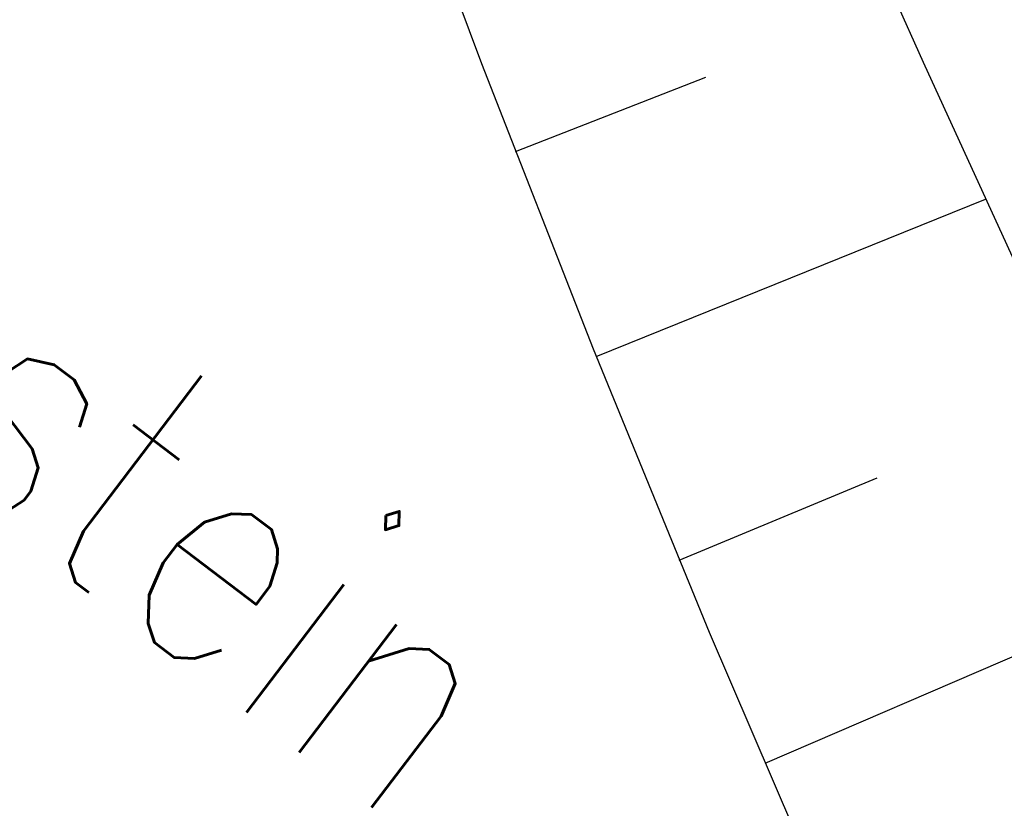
# Model space of a CAD drawing. Extents: x 446005 to 446745, y 447032 to 448234.
# Tile 59 of 127: x 446326 to 446333, y 447314 to 447320. Entities that reach past the tile are written whole.
import ezdxf

# ---------------------------------------------------------------- set-up
doc = ezdxf.new("R2010")
doc.units = 0
doc.header["$LTSCALE"] = 2
doc.header["$MEASUREMENT"] = 0
doc.linetypes.add('AUSGEZOGEN', pattern=[0])
doc.linetypes.add('GESTRICH-X2', pattern=[1.5, 1, -0.5])
for name, color, linetype in [('BOESCHG', 250, 'AUSGEZOGEN'), ('DB-Autohof', 15, 'CONTINUOUS'), ('FBRTOP', 250, 'AUSGEZOGEN'), ('W-LTG', 4, 'GESTRICH-X2')]:
    doc.layers.add(name, color=color, linetype=linetype)
doc.styles.add('ROMANS', font='romans.shx', dxfattribs={"width": 0.8})

msp = doc.modelspace()

# ---------------------------------------------------------------- linework, layer by layer
at = {"layer": 'BOESCHG'}
msp.add_lwpolyline([(446482.7459, 447140.5546, 0.000007), (446485.0918, 447124.3992, 0.000282)], format="xyb", dxfattribs=at)
at = {"layer": 'DB-Autohof', "linetype": 'Continuous'}
for p, q in [((446331.4726, 447322.5426), (446332.7557, 447319.6899)), ((446328.6562, 447321.8224), (446329.4566, 447319.6789)), ((446329.4566, 447319.6789), (446330.2893, 447317.5481)), ((446332.7557, 447319.6899), (446334.0563, 447316.8446)), ((446329.7099, 447319.0211), (446331.1326, 447319.5772)), ((446330.3124, 447317.4907), (446333.2212, 447318.666)), ((446330.2893, 447317.5481), (446331.1579, 447315.4316)), ((446330.934, 447315.9678), (446332.413, 447316.5847)), ((446331.5749, 447314.4528), (446334.5674, 447315.7399)), ((446331.1579, 447315.4316), (446331.9021, 447313.6986))]:
    msp.add_line(p, q, dxfattribs=at)
at = {"layer": 'FBRTOP'}
for points in [[(446412.075, 447372.655, 0.000006), (446414.0837, 447357.131, 0.00001), (446415.257, 447348.066, 0.000016), (446416.8535, 447335.736, -0.000001), (446418.45, 447323.406, -0.000146), (446420.5278, 447307.3219, -0.000272), (446421.634, 447298.702, -0.00647), (446421.7086, 447298.0517, -0.000174), (446424.154, 447273.889, -0.003297), (446424.4668, 447270.5686, -0.001172), (446425.263, 447261.222)], [(446363.327, 447740.4477, 0.000002), (446366.277, 447717.758, 0.000326)]]:
    msp.add_lwpolyline(points, format="xyb", dxfattribs=at)

# ---------------------------------------------------------------- texts
at = {"layer": 'W-LTG', "style": 'ROMANS', "width": 0.8}
msp.add_text('Stadt Hilpoltstein', height=1.8, rotation=322.79215, dxfattribs=at).set_placement((446315.6596, 447323.974))

doc.saveas('drawing.dxf')
